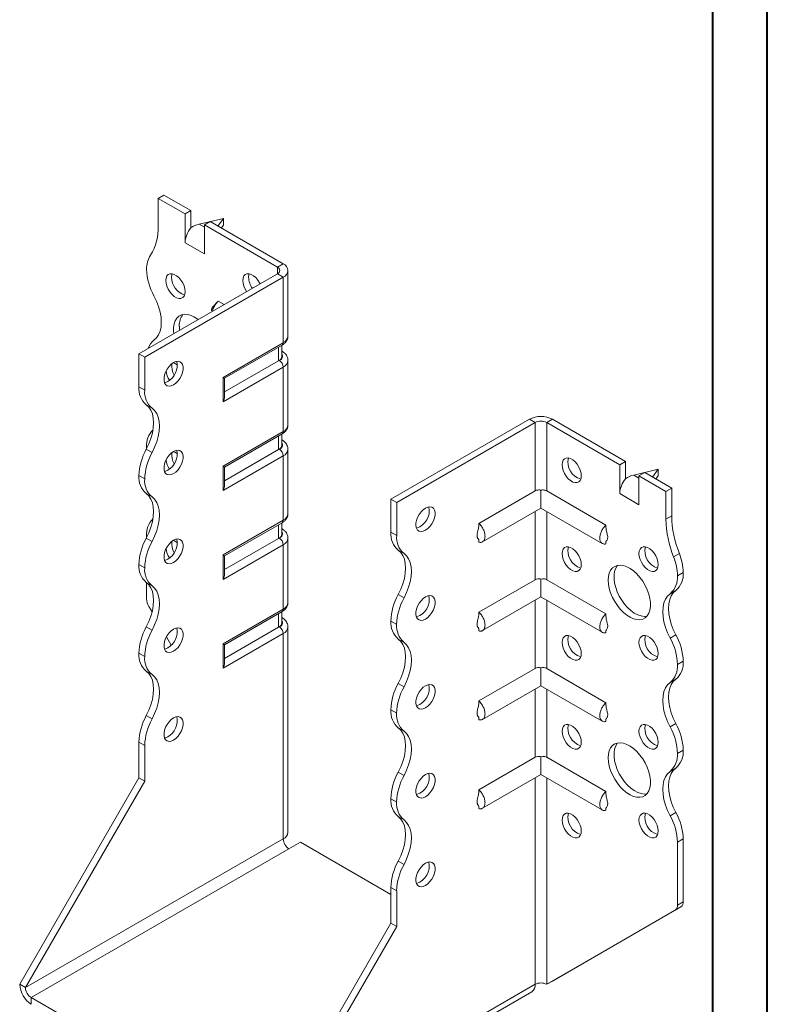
# Model space of a CAD drawing. Header units: millimetres. Extents: x 0 to 210, y 0 to 297.
# Tile 3 of 4: x 141 to 210, y 58 to 149. Entities that reach past the tile are written whole.
import ezdxf

# ---------------------------------------------------------------- set-up
doc = ezdxf.new("R2010")
doc.units = ezdxf.units.MM

msp = doc.modelspace()

# ---------------------------------------------------------------- linework, layer by layer
at = {"color": 7, "linetype": 'Continuous', "lineweight": 40}
for p, q in [((210.079, 0.215), (210.079, 297.215)), ((205.079, 5.215), (205.079, 292.215))]:
    msp.add_line(p, q, dxfattribs=at)
at = {"color": 7, "linetype": 'Continuous', "lineweight": 15}
for p, q in [((154.092, 132.289), (154.623, 132.595)), ((154.092, 132.289), (154.092, 129.725)), ((156.567, 130.86), (154.092, 132.289)), ((157.097, 131.166), (154.623, 132.595)), ((157.097, 131.166), (156.567, 130.86)), ((156.567, 128.206), (156.567, 130.86)), ((157.097, 129.573), (157.097, 131.166)), ((160.103, 130.452), (157.849, 129.916)), ((159.587, 129.729), (160.103, 130.452)), ((160.103, 130.452), (160.103, 129.839)), ((157.849, 129.916), (158.335, 129.635)), ((158.335, 129.84), (158.865, 130.146)), ((158.335, 127.186), (158.335, 129.84)), ((165.052, 125.962), (158.335, 129.84)), ((165.583, 126.268), (158.865, 130.146)), ((160.103, 129.839), (159.897, 129.55)), ((156.567, 128.206), (158.335, 127.186)), ((165.052, 125.962), (165.583, 126.268)), ((165.052, 125.962), (165.052, 125.349)), ((152.324, 118.002), (165.052, 125.349)), ((152.855, 117.695), (165.583, 125.043)), ((165.052, 125.349), (165.583, 125.043)), ((165.583, 119.021), (165.583, 125.043)), ((166.022, 119.633), (166.022, 125.655)), ((160.143, 122.515), (159.608, 122.824)), ((160.057, 115.831), (165.583, 119.021)), ((160.203, 115.746), (165.479, 118.792)), ((165.163, 117.35), (165.163, 118.61)), ((165.456, 117.758), (165.456, 118.779)), ((152.855, 117.695), (152.324, 118.002)), ((152.324, 114.96), (152.324, 118.002)), ((152.855, 114.654), (152.855, 117.695)), ((165.479, 118.229), (165.456, 118.243)), ((165.479, 118.229), (165.456, 118.24)), ((165.583, 116.776), (160.057, 113.586)), ((165.163, 117.35), (160.203, 114.487)), ((165.229, 117.388), (165.163, 117.35)), ((165.583, 110.856), (165.583, 116.776)), ((166.022, 111.468), (166.022, 117.388)), ((160.057, 113.586), (160.057, 115.831)), ((160.203, 114.078), (160.203, 115.746)), ((152.324, 114.96), (152.855, 114.654)), ((153.53, 113.002), (153, 113.309)), ((175.482, 104.633), (188.21, 111.981)), ((176.013, 104.327), (188.74, 111.674)), ((188.74, 111.674), (188.21, 111.981)), ((188.74, 111.674), (188.74, 105.394)), ((189.801, 111.674), (190.331, 111.981)), ((189.801, 105.394), (189.801, 111.674)), ((189.801, 111.674), (196.519, 107.797)), ((190.331, 111.981), (197.049, 108.103)), ((160.057, 107.666), (165.583, 110.856)), ((160.203, 107.581), (165.479, 110.627)), ((165.163, 109.185), (165.163, 110.444)), ((165.456, 109.593), (165.456, 110.613)), ((165.479, 110.064), (165.456, 110.077)), ((165.479, 110.064), (165.456, 110.075)), ((153, 109.226), (153.53, 108.92)), ((153.032, 109.426), (153.034, 109.291)), ((165.163, 109.185), (160.203, 106.321)), ((165.229, 109.223), (165.163, 109.185)), ((166.022, 103.303), (166.022, 109.223)), ((165.583, 108.61), (160.057, 105.42)), ((165.583, 102.69), (165.583, 108.61)), ((197.049, 108.103), (196.519, 107.797)), ((196.519, 105.143), (196.519, 107.797)), ((197.049, 106.51), (197.049, 108.103)), ((160.057, 105.42), (160.057, 107.666)), ((160.203, 105.913), (160.203, 107.581)), ((200.054, 107.388), (197.8, 106.852)), ((197.8, 106.852), (198.286, 106.572)), ((198.286, 106.776), (198.817, 107.082)), ((198.817, 107.082), (201.292, 105.653)), ((199.539, 106.665), (200.054, 107.388)), ((200.054, 107.388), (200.054, 106.776)), ((152.855, 106.488), (152.324, 106.794)), ((152.324, 106.794), (152.855, 106.488)), ((152.324, 106.794), (152.324, 106.794)), ((152.855, 106.488), (152.855, 106.488)), ((198.286, 104.122), (198.286, 106.776)), ((198.286, 106.776), (200.761, 105.347)), ((200.054, 106.776), (199.848, 106.487)), ((153.53, 104.837), (153, 105.143)), ((188.74, 105.394), (183.568, 102.408)), ((189.271, 105.448), (189.271, 103.811)), ((189.801, 105.394), (195.246, 102.251)), ((196.519, 105.143), (198.286, 104.122)), ((200.761, 105.347), (201.292, 105.653)), ((200.761, 105.347), (200.761, 102.783)), ((201.292, 105.653), (201.292, 103.09)), ((175.482, 104.633), (176.013, 104.327)), ((175.482, 101.591), (175.482, 104.633)), ((176.013, 101.285), (176.013, 104.327)), ((183.906, 100.713), (189.271, 103.811)), ((188.74, 103.505), (188.74, 97.228)), ((189.271, 103.811), (194.908, 100.556)), ((189.801, 97.228), (189.801, 103.505)), ((160.057, 99.5), (165.583, 102.69)), ((160.203, 99.416), (165.479, 102.461)), ((165.456, 101.427), (165.456, 102.448)), ((200.761, 102.783), (201.292, 103.09)), ((165.163, 101.019), (165.163, 102.279)), ((165.479, 101.898), (165.456, 101.912)), ((165.479, 101.898), (165.456, 101.909)), ((175.482, 101.591), (176.013, 101.285)), ((153, 101.06), (153.53, 100.754)), ((153.032, 101.26), (153.032, 101.121)), ((165.163, 101.019), (160.203, 98.156)), ((165.229, 101.057), (165.163, 101.019)), ((166.022, 95.137), (166.022, 101.057)), ((183.568, 100.9), (183.568, 100.68)), ((195.246, 100.738), (195.246, 100.523)), ((165.583, 100.445), (160.057, 97.255)), ((165.583, 94.525), (165.583, 100.445)), ((176.688, 99.634), (176.158, 99.94)), ((201.468, 99.32), (201.999, 99.626)), ((160.057, 97.255), (160.057, 99.5)), ((160.203, 97.748), (160.203, 99.416)), ((152.855, 98.323), (152.324, 98.629)), ((152.324, 98.629), (152.855, 98.322)), ((152.324, 98.629), (152.324, 98.629)), ((152.855, 98.322), (152.855, 98.323)), ((201.822, 97.59), (202.352, 97.897)), ((153.53, 96.672), (153, 96.978)), ((153.032, 96.954), (153.032, 95.474)), ((188.74, 97.228), (183.568, 94.243)), ((189.271, 97.283), (189.271, 95.645)), ((189.801, 97.228), (195.246, 94.085)), ((201.677, 96.245), (201.147, 95.939)), ((176.158, 95.857), (176.688, 95.551)), ((183.906, 92.548), (189.271, 95.645)), ((188.74, 95.339), (188.74, 89.063)), ((189.271, 95.645), (194.908, 92.391)), ((189.801, 89.063), (189.801, 95.339)), ((153.535, 94.264), (153.239, 94.777)), ((160.057, 91.335), (165.583, 94.525)), ((160.203, 91.25), (165.479, 94.296)), ((165.456, 93.262), (165.456, 94.283)), ((165.163, 92.854), (165.163, 94.114)), ((165.479, 93.733), (165.456, 93.746)), ((165.479, 93.733), (165.456, 93.744)), ((176.013, 93.12), (175.482, 93.426)), ((175.482, 93.425), (175.482, 93.426)), ((175.482, 93.425), (176.013, 93.119)), ((153, 92.895), (153.53, 92.589)), ((165.163, 92.854), (160.203, 89.99)), ((165.229, 92.892), (165.163, 92.854)), ((166.022, 74.009), (166.022, 92.892)), ((176.013, 93.119), (176.013, 93.12)), ((183.568, 92.734), (183.568, 92.514)), ((195.246, 92.572), (195.246, 92.357)), ((155.298, 91.21), (154.854, 91.98)), ((165.583, 92.279), (160.057, 89.089)), ((165.583, 73.397), (165.583, 92.279)), ((176.688, 91.468), (176.157, 91.775)), ((201.147, 91.856), (201.677, 92.162)), ((160.057, 89.089), (160.057, 91.335)), ((160.203, 89.582), (160.203, 91.25)), ((152.855, 90.157), (152.324, 90.464)), ((152.324, 90.463), (152.324, 90.464)), ((152.324, 90.463), (152.855, 90.157)), ((152.855, 90.157), (152.855, 90.157)), ((202.352, 89.732), (201.822, 89.425)), ((201.822, 89.425), (202.352, 89.731)), ((202.352, 89.732), (202.352, 89.731)), ((153.53, 88.506), (153, 88.813)), ((188.74, 89.063), (183.568, 86.077)), ((189.271, 89.117), (189.271, 87.48)), ((189.801, 89.063), (195.246, 85.92)), ((201.822, 89.425), (201.822, 89.425)), ((201.677, 88.08), (201.147, 87.773)), ((176.158, 87.692), (176.688, 87.385)), ((183.906, 84.383), (189.271, 87.48)), ((188.74, 87.174), (188.74, 80.898)), ((189.271, 87.48), (194.908, 84.226)), ((189.801, 80.898), (189.801, 87.174)), ((176.013, 84.954), (175.482, 85.26)), ((175.482, 85.26), (176.013, 84.954)), ((175.482, 85.26), (175.482, 85.26)), ((153, 84.729), (153.53, 84.423)), ((176.013, 84.954), (176.013, 84.954)), ((183.568, 84.569), (183.568, 84.349)), ((195.246, 84.407), (195.246, 84.192)), ((176.688, 83.303), (176.157, 83.609)), ((201.147, 83.691), (201.677, 83.997)), ((152.855, 81.993), (152.324, 82.299)), ((152.324, 79.012), (152.324, 82.299)), ((152.855, 78.706), (152.855, 81.993)), ((202.352, 81.565), (201.822, 81.259)), ((201.822, 81.259), (202.352, 81.565)), ((202.352, 81.565), (202.352, 81.565)), ((188.74, 80.898), (183.568, 77.912)), ((189.271, 80.952), (189.271, 79.314)), ((189.801, 80.898), (195.246, 77.755)), ((201.822, 81.259), (201.822, 81.259)), ((201.677, 79.914), (201.147, 79.608)), ((141.364, 60.028), (152.324, 79.012)), ((152.855, 78.706), (152.324, 79.012)), ((176.158, 79.526), (176.688, 79.22)), ((183.906, 76.217), (189.271, 79.314)), ((188.74, 79.008), (188.74, 60.028)), ((189.271, 79.314), (194.908, 76.06)), ((189.801, 60.028), (189.801, 79.008)), ((141.895, 59.722), (152.855, 78.706)), ((176.013, 76.789), (175.482, 77.095)), ((175.482, 77.094), (175.482, 77.095)), ((175.482, 77.094), (176.013, 76.788)), ((176.013, 76.788), (176.013, 76.789)), ((183.568, 76.403), (183.568, 76.183)), ((195.246, 76.241), (195.246, 76.026)), ((176.688, 75.138), (176.157, 75.444)), ((201.147, 75.525), (201.677, 75.831)), ((165.583, 73.397), (141.895, 59.722)), ((202.352, 73.401), (201.822, 73.095)), ((202.352, 73.401), (202.352, 67.614)), ((142.425, 58.804), (166.113, 72.478)), ((166.113, 72.478), (167.174, 73.091)), ((175.482, 68.294), (167.174, 73.091)), ((201.822, 73.095), (201.822, 67.308)), ((176.157, 71.36), (176.688, 71.054)), ((176.013, 68.624), (175.482, 68.93)), ((175.482, 65.643), (175.482, 68.93)), ((176.013, 65.337), (176.013, 68.624)), ((190.331, 60.334), (202.145, 67.157)), ((202.145, 67.157), (201.615, 66.85)), ((201.822, 67.308), (202.352, 67.614)), ((189.801, 60.028), (201.615, 66.85)), ((164.522, 46.66), (175.482, 65.643)), ((165.052, 46.353), (176.013, 65.337)), ((175.482, 65.643), (176.013, 65.337)), ((141.895, 59.722), (141.364, 60.028)), ((165.052, 46.353), (188.74, 60.028)), ((188.74, 60.028), (188.74, 60.028)), ((189.801, 60.028), (190.331, 60.334)), ((164.742, 45.667), (188.43, 59.341)), ((142.425, 58.804), (163.992, 46.353)), ((142.425, 58.804), (142.425, 58.191))]:
    msp.add_line(p, q, dxfattribs=at)
at = {"color": 7, "linetype": 'Continuous', "lineweight": 15, "flags": 128}
for points in [[(156.567, 123.715), (156.541, 123.974), (156.466, 124.248), (156.345, 124.52), (156.185, 124.776), (155.997, 124.999), (155.79, 125.177), (155.577, 125.3), (155.37, 125.361), (155.181, 125.355), (155.022, 125.284), (154.901, 125.152), (154.825, 124.965), (154.799, 124.736), (154.825, 124.477), (154.901, 124.203), (155.022, 123.931), (155.181, 123.675), (155.37, 123.452), (155.577, 123.274), (155.79, 123.151), (155.997, 123.09), (156.185, 123.096), (156.345, 123.167), (156.466, 123.299), (156.541, 123.486), (156.567, 123.715)], [(155.382, 125.359), (155.355, 125.271), (155.33, 125.042)], [(163.461, 124.431), (163.416, 124.521), (163.256, 124.776), (163.068, 125), (162.861, 125.178), (162.648, 125.301), (162.441, 125.362), (162.252, 125.356), (162.093, 125.285), (161.972, 125.152), (161.896, 124.966), (161.87, 124.736), (161.896, 124.477), (161.972, 124.204), (162.093, 123.931), (162.224, 123.716)], [(162.454, 125.36), (162.426, 125.272), (162.401, 125.043)], [(153.707, 119.242), (153.943, 119.46), (154.132, 119.74), (154.27, 120.078), (154.354, 120.465), (154.382, 120.894), (154.354, 121.356), (154.27, 121.84), (154.132, 122.337), (153.943, 122.835), (153.707, 123.325)], [(157.776, 121.149), (157.685, 121.216), (157.373, 121.411), (157.062, 121.547), (156.761, 121.62), (156.479, 121.628), (156.221, 121.572), (155.996, 121.452), (155.808, 121.271), (155.662, 121.035), (155.563, 120.75), (155.513, 120.422), (155.513, 120.061), (155.534, 119.854)], [(156.037, 120.551), (156.062, 120.176), (156.064, 120.16)], [(155.506, 117.185), (155.295, 117.033), (155.096, 116.831), (154.92, 116.59), (154.779, 116.324), (154.68, 116.049), (154.629, 115.781), (154.629, 115.535), (154.68, 115.325), (154.779, 115.164), (154.92, 115.062), (155.096, 115.023), (155.295, 115.051), (155.506, 115.144), (155.718, 115.295), (155.917, 115.498), (156.093, 115.739), (156.234, 116.004), (156.333, 116.279), (156.384, 116.548), (156.384, 116.794), (156.333, 117.003), (156.234, 117.164), (156.093, 117.267), (155.917, 117.305), (155.718, 117.277), (155.506, 117.185)], [(154.976, 115.45), (154.765, 115.357), (154.675, 115.337)], [(153, 113.309), (153.236, 113.091), (153.425, 112.811), (153.563, 112.473), (153.647, 112.086), (153.675, 111.657), (153.647, 111.195), (153.563, 110.711), (153.425, 110.214), (153.236, 109.716), (153, 109.226)], [(153.53, 108.92), (153.766, 109.409), (153.955, 109.908), (154.093, 110.405), (154.177, 110.889), (154.205, 111.351), (154.177, 111.78), (154.093, 112.167), (153.955, 112.505), (153.766, 112.785), (153.53, 113.002)], [(155.506, 109.019), (155.295, 108.868), (155.096, 108.665), (154.92, 108.424), (154.779, 108.159), (154.68, 107.884), (154.629, 107.615), (154.629, 107.369), (154.68, 107.16), (154.779, 106.999), (154.92, 106.896), (155.096, 106.858), (155.295, 106.886), (155.506, 106.978), (155.718, 107.13), (155.917, 107.332), (156.093, 107.573), (156.234, 107.839), (156.333, 108.114), (156.384, 108.382), (156.384, 108.628), (156.333, 108.838), (156.234, 108.999), (156.093, 109.101), (155.917, 109.14), (155.718, 109.112), (155.506, 109.019)], [(191.215, 107.796), (191.241, 108.025), (191.317, 108.212), (191.438, 108.345), (191.597, 108.416), (191.786, 108.421), (191.993, 108.361), (192.206, 108.238), (192.413, 108.059), (192.601, 107.836), (192.761, 107.581), (192.882, 107.308), (192.957, 107.035), (192.983, 106.776), (192.957, 106.546), (192.882, 106.36), (192.761, 106.227), (192.601, 106.156), (192.413, 106.15), (192.206, 106.211), (191.993, 106.334), (191.786, 106.512), (191.597, 106.736), (191.438, 106.991), (191.317, 107.263), (191.241, 107.537), (191.215, 107.796)], [(154.976, 107.284), (154.765, 107.192), (154.675, 107.172)], [(153, 105.143), (153.236, 104.926), (153.425, 104.646), (153.563, 104.308), (153.647, 103.921), (153.675, 103.492), (153.647, 103.03), (153.563, 102.546), (153.425, 102.049), (153.236, 101.55), (153, 101.06)], [(153.53, 100.754), (153.766, 101.244), (153.955, 101.743), (154.093, 102.24), (154.177, 102.724), (154.205, 103.186), (154.177, 103.615), (154.093, 104.002), (153.955, 104.34), (153.766, 104.62), (153.53, 104.837)], [(178.664, 103.816), (178.453, 103.664), (178.253, 103.462), (178.078, 103.221), (177.937, 102.955), (177.838, 102.68), (177.787, 102.412), (177.787, 102.166), (177.838, 101.956), (177.937, 101.796), (178.078, 101.693), (178.253, 101.655), (178.453, 101.682), (178.664, 101.775), (178.876, 101.927), (179.075, 102.129), (179.25, 102.37), (179.392, 102.636), (179.491, 102.911), (179.542, 103.179), (179.542, 103.425), (179.491, 103.635), (179.392, 103.795), (179.25, 103.898), (179.075, 103.936), (178.876, 103.909), (178.664, 103.816)], [(155.506, 100.854), (155.295, 100.702), (155.096, 100.5), (154.92, 100.259), (154.779, 99.993), (154.68, 99.718), (154.629, 99.45), (154.629, 99.204), (154.68, 98.994), (154.779, 98.834), (154.92, 98.731), (155.096, 98.693), (155.295, 98.72), (155.506, 98.813), (155.718, 98.964), (155.917, 99.167), (156.093, 99.408), (156.234, 99.674), (156.333, 99.949), (156.384, 100.217), (156.384, 100.463), (156.333, 100.672), (156.234, 100.833), (156.093, 100.936), (155.917, 100.974), (155.718, 100.947), (155.506, 100.854)], [(176.158, 95.857), (176.394, 96.347), (176.583, 96.846), (176.721, 97.342), (176.805, 97.827), (176.833, 98.288), (176.805, 98.717), (176.721, 99.105), (176.583, 99.442), (176.394, 99.723), (176.158, 99.94)], [(176.688, 95.551), (176.924, 96.041), (177.113, 96.539), (177.251, 97.036), (177.335, 97.521), (177.363, 97.982), (177.335, 98.411), (177.251, 98.799), (177.113, 99.136), (176.924, 99.416), (176.688, 99.634)], [(191.215, 99.631), (191.241, 99.86), (191.317, 100.047), (191.438, 100.179), (191.597, 100.25), (191.786, 100.256), (191.993, 100.195), (192.206, 100.072), (192.413, 99.894), (192.601, 99.671), (192.761, 99.415), (192.882, 99.143), (192.957, 98.869), (192.983, 98.61), (192.957, 98.381), (192.882, 98.194), (192.761, 98.062), (192.601, 97.991), (192.413, 97.985), (192.206, 98.046), (191.993, 98.169), (191.786, 98.347), (191.597, 98.57), (191.438, 98.825), (191.317, 99.098), (191.241, 99.372), (191.215, 99.631)], [(198.286, 99.631), (198.312, 99.861), (198.388, 100.047), (198.509, 100.18), (198.668, 100.251), (198.857, 100.256), (199.064, 100.196), (199.277, 100.073), (199.484, 99.894), (199.672, 99.671), (199.832, 99.416), (199.953, 99.144), (200.029, 98.87), (200.054, 98.611), (200.029, 98.381), (199.953, 98.195), (199.832, 98.062), (199.672, 97.991), (199.484, 97.986), (199.277, 98.046), (199.064, 98.169), (198.857, 98.348), (198.668, 98.571), (198.509, 98.826), (198.388, 99.099), (198.312, 99.372), (198.286, 99.631)], [(154.976, 99.119), (154.765, 99.026), (154.675, 99.006)], [(195.458, 97.181), (195.483, 97.527), (195.558, 97.835), (195.681, 98.096), (195.848, 98.305), (196.056, 98.456), (196.298, 98.545), (196.569, 98.569), (196.862, 98.528), (197.168, 98.423), (197.481, 98.257), (197.792, 98.034), (198.092, 97.76), (198.375, 97.442), (198.632, 97.088), (198.858, 96.708), (199.046, 96.31), (199.191, 95.906), (199.291, 95.506), (199.341, 95.121), (199.341, 94.759), (199.291, 94.432), (199.191, 94.146), (199.046, 93.91), (198.858, 93.73), (198.632, 93.61), (198.375, 93.553), (198.092, 93.561), (197.792, 93.634), (197.481, 93.77), (197.168, 93.965), (196.862, 94.214), (196.569, 94.511), (196.298, 94.849), (196.056, 95.217), (195.848, 95.607), (195.681, 96.009), (195.558, 96.413), (195.483, 96.807), (195.458, 97.181)], [(196.319, 98.549), (196.289, 98.514), (196.144, 98.278), (196.045, 97.992), (195.995, 97.665), (195.995, 97.303), (196.045, 96.918), (196.144, 96.518), (196.289, 96.114), (196.477, 95.716), (196.703, 95.336), (196.961, 94.982), (197.243, 94.663), (197.544, 94.389), (197.855, 94.167), (198.167, 94.001), (198.474, 93.896), (198.766, 93.855), (199.017, 93.875)], [(153, 96.978), (153.236, 96.761), (153.425, 96.48), (153.563, 96.143), (153.647, 95.755), (153.675, 95.326), (153.647, 94.865), (153.563, 94.38), (153.425, 93.884), (153.236, 93.385), (153, 92.895)], [(153.53, 92.589), (153.766, 93.079), (153.955, 93.577), (154.093, 94.074), (154.177, 94.559), (154.205, 95.02), (154.177, 95.449), (154.093, 95.837), (153.955, 96.174), (153.766, 96.454), (153.53, 96.672)], [(201.677, 96.245), (201.441, 96.028), (201.252, 95.747), (201.114, 95.41), (201.03, 95.022), (201.002, 94.593), (201.03, 94.132), (201.114, 93.647), (201.252, 93.15), (201.441, 92.652), (201.677, 92.162)], [(178.664, 95.651), (178.453, 95.499), (178.253, 95.297), (178.078, 95.056), (177.937, 94.79), (177.838, 94.515), (177.787, 94.247), (177.787, 94.001), (177.838, 93.791), (177.937, 93.63), (178.078, 93.528), (178.253, 93.489), (178.453, 93.517), (178.664, 93.609), (178.876, 93.761), (179.075, 93.963), (179.25, 94.204), (179.392, 94.47), (179.491, 94.745), (179.542, 95.014), (179.542, 95.26), (179.491, 95.469), (179.392, 95.63), (179.25, 95.732), (179.075, 95.771), (178.876, 95.743), (178.664, 95.651)], [(201.147, 91.856), (200.911, 92.345), (200.722, 92.844), (200.584, 93.341), (200.5, 93.825), (200.471, 94.287), (200.5, 94.716), (200.584, 95.104), (200.722, 95.441), (200.911, 95.721), (201.147, 95.939)], [(155.506, 92.689), (155.295, 92.537), (155.096, 92.335), (154.92, 92.094), (154.779, 91.828), (154.68, 91.553), (154.629, 91.284), (154.629, 91.038), (154.68, 90.829), (154.779, 90.668), (154.92, 90.566), (155.096, 90.527), (155.295, 90.555), (155.506, 90.647), (155.718, 90.799), (155.917, 91.001), (156.093, 91.242), (156.234, 91.508), (156.333, 91.783), (156.384, 92.051), (156.384, 92.298), (156.333, 92.507), (156.234, 92.668), (156.093, 92.77), (155.917, 92.809), (155.718, 92.781), (155.506, 92.689)], [(176.158, 87.692), (176.394, 88.182), (176.583, 88.68), (176.721, 89.177), (176.805, 89.661), (176.833, 90.123), (176.805, 90.552), (176.721, 90.94), (176.583, 91.277), (176.393, 91.557), (176.157, 91.775)], [(176.688, 87.385), (176.924, 87.875), (177.113, 88.374), (177.251, 88.871), (177.335, 89.355), (177.363, 89.817), (177.335, 90.246), (177.251, 90.633), (177.113, 90.971), (176.924, 91.251), (176.688, 91.468)], [(191.215, 91.465), (191.241, 91.695), (191.317, 91.881), (191.438, 92.014), (191.597, 92.085), (191.786, 92.09), (191.993, 92.03), (192.206, 91.907), (192.413, 91.728), (192.601, 91.505), (192.761, 91.25), (192.882, 90.977), (192.957, 90.704), (192.983, 90.445), (192.957, 90.215), (192.882, 90.029), (192.761, 89.896), (192.601, 89.825), (192.413, 89.82), (192.206, 89.88), (191.993, 90.003), (191.786, 90.182), (191.597, 90.405), (191.438, 90.66), (191.317, 90.932), (191.241, 91.206), (191.215, 91.465)], [(198.286, 91.466), (198.312, 91.695), (198.388, 91.882), (198.509, 92.014), (198.668, 92.085), (198.857, 92.091), (199.064, 92.03), (199.277, 91.907), (199.484, 91.729), (199.672, 91.506), (199.832, 91.251), (199.953, 90.978), (200.029, 90.704), (200.054, 90.445), (200.029, 90.216), (199.953, 90.029), (199.832, 89.897), (199.672, 89.826), (199.484, 89.82), (199.277, 89.881), (199.064, 90.004), (198.857, 90.182), (198.668, 90.405), (198.509, 90.661), (198.388, 90.933), (198.312, 91.207), (198.286, 91.466)], [(154.976, 90.953), (154.765, 90.861), (154.675, 90.841)], [(160.057, 91.335), (160.113, 91.302), (160.156, 91.277), (160.186, 91.26), (160.201, 91.251), (160.203, 91.25)], [(153, 88.813), (153.236, 88.595), (153.425, 88.315), (153.563, 87.977), (153.647, 87.59), (153.675, 87.161), (153.647, 86.699), (153.563, 86.215), (153.425, 85.718), (153.236, 85.219), (153, 84.729)], [(153.53, 84.423), (153.766, 84.913), (153.955, 85.412), (154.093, 85.908), (154.177, 86.393), (154.205, 86.855), (154.177, 87.284), (154.093, 87.671), (153.955, 88.009), (153.766, 88.289), (153.53, 88.506)], [(201.677, 88.08), (201.441, 87.862), (201.252, 87.582), (201.114, 87.244), (201.03, 86.857), (201.002, 86.428), (201.03, 85.966), (201.114, 85.482), (201.252, 84.985), (201.441, 84.487), (201.677, 83.997)], [(178.664, 87.485), (178.453, 87.334), (178.253, 87.131), (178.078, 86.89), (177.937, 86.625), (177.838, 86.35), (177.787, 86.081), (177.787, 85.835), (177.838, 85.626), (177.937, 85.465), (178.078, 85.362), (178.253, 85.324), (178.453, 85.352), (178.664, 85.444), (178.876, 85.596), (179.075, 85.798), (179.25, 86.039), (179.392, 86.305), (179.491, 86.58), (179.542, 86.848), (179.542, 87.094), (179.491, 87.304), (179.392, 87.464), (179.25, 87.567), (179.075, 87.606), (178.876, 87.578), (178.664, 87.485)], [(201.147, 83.691), (200.911, 84.18), (200.722, 84.679), (200.584, 85.176), (200.5, 85.66), (200.471, 86.122), (200.5, 86.551), (200.584, 86.938), (200.722, 87.276), (200.911, 87.556), (201.147, 87.773)], [(155.506, 84.523), (155.295, 84.371), (155.096, 84.169), (154.92, 83.928), (154.779, 83.662), (154.68, 83.387), (154.629, 83.119), (154.629, 82.873), (154.68, 82.664), (154.779, 82.503), (154.92, 82.4), (155.096, 82.362), (155.295, 82.389), (155.506, 82.482), (155.718, 82.634), (155.917, 82.836), (156.093, 83.077), (156.234, 83.343), (156.333, 83.618), (156.384, 83.886), (156.384, 84.132), (156.333, 84.342), (156.234, 84.502), (156.093, 84.605), (155.917, 84.643), (155.718, 84.616), (155.506, 84.523)], [(176.158, 79.526), (176.394, 80.016), (176.583, 80.515), (176.721, 81.012), (176.805, 81.496), (176.833, 81.958), (176.805, 82.387), (176.721, 82.774), (176.583, 83.112), (176.393, 83.392), (176.157, 83.609)], [(176.688, 79.22), (176.924, 79.71), (177.113, 80.209), (177.251, 80.706), (177.335, 81.19), (177.363, 81.652), (177.335, 82.081), (177.251, 82.468), (177.113, 82.805), (176.924, 83.086), (176.688, 83.303)], [(191.215, 83.3), (191.241, 83.529), (191.317, 83.716), (191.438, 83.848), (191.597, 83.919), (191.786, 83.925), (191.993, 83.864), (192.206, 83.741), (192.413, 83.563), (192.601, 83.34), (192.761, 83.084), (192.882, 82.812), (192.957, 82.538), (192.983, 82.279), (192.957, 82.05), (192.882, 81.863), (192.761, 81.731), (192.601, 81.66), (192.413, 81.654), (192.206, 81.715), (191.993, 81.838), (191.786, 82.016), (191.597, 82.239), (191.438, 82.495), (191.317, 82.767), (191.241, 83.041), (191.215, 83.3)], [(198.286, 83.3), (198.312, 83.53), (198.388, 83.716), (198.509, 83.849), (198.668, 83.92), (198.857, 83.926), (199.064, 83.865), (199.277, 83.742), (199.484, 83.564), (199.672, 83.34), (199.832, 83.085), (199.953, 82.813), (200.029, 82.539), (200.054, 82.28), (200.029, 82.051), (199.953, 81.864), (199.832, 81.731), (199.672, 81.66), (199.484, 81.655), (199.277, 81.715), (199.064, 81.838), (198.857, 82.017), (198.668, 82.24), (198.509, 82.495), (198.388, 82.768), (198.312, 83.041), (198.286, 83.3)], [(154.976, 82.788), (154.765, 82.696), (154.675, 82.675)], [(195.458, 80.851), (195.483, 81.196), (195.558, 81.504), (195.681, 81.766), (195.848, 81.974), (196.056, 82.125), (196.298, 82.214), (196.569, 82.238), (196.862, 82.197), (197.168, 82.092), (197.481, 81.926), (197.792, 81.704), (198.092, 81.43), (198.375, 81.111), (198.632, 80.757), (198.858, 80.377), (199.046, 79.979), (199.191, 79.575), (199.291, 79.175), (199.341, 78.79), (199.341, 78.428), (199.291, 78.101), (199.191, 77.815), (199.046, 77.579), (198.858, 77.399), (198.632, 77.279), (198.375, 77.222), (198.092, 77.23), (197.792, 77.303), (197.481, 77.439), (197.168, 77.634), (196.862, 77.884), (196.569, 78.181), (196.298, 78.518), (196.056, 78.886), (195.848, 79.276), (195.681, 79.678), (195.558, 80.082), (195.483, 80.476), (195.458, 80.851)], [(196.319, 82.218), (196.289, 82.183), (196.144, 81.947), (196.045, 81.661), (195.995, 81.334), (195.995, 80.972), (196.045, 80.587), (196.144, 80.187), (196.289, 79.783), (196.477, 79.385), (196.703, 79.005), (196.961, 78.651), (197.243, 78.333), (197.544, 78.059), (197.855, 77.836), (198.167, 77.67), (198.474, 77.565), (198.766, 77.524), (199.017, 77.544)], [(201.677, 79.914), (201.441, 79.697), (201.252, 79.417), (201.114, 79.079), (201.03, 78.692), (201.002, 78.263), (201.03, 77.801), (201.114, 77.316), (201.252, 76.82), (201.441, 76.321), (201.677, 75.831)], [(178.664, 79.32), (178.453, 79.168), (178.253, 78.966), (178.078, 78.725), (177.937, 78.459), (177.838, 78.184), (177.787, 77.916), (177.787, 77.67), (177.838, 77.46), (177.937, 77.3), (178.078, 77.197), (178.253, 77.158), (178.453, 77.186), (178.664, 77.279), (178.876, 77.43), (179.075, 77.633), (179.25, 77.874), (179.392, 78.139), (179.491, 78.414), (179.542, 78.683), (179.542, 78.929), (179.491, 79.138), (179.392, 79.299), (179.25, 79.402), (179.075, 79.44), (178.876, 79.412), (178.664, 79.32)], [(201.147, 75.525), (200.911, 76.015), (200.722, 76.513), (200.584, 77.01), (200.5, 77.495), (200.471, 77.956), (200.5, 78.386), (200.584, 78.773), (200.722, 79.11), (200.911, 79.391), (201.147, 79.608)], [(176.157, 71.36), (176.393, 71.85), (176.583, 72.349), (176.721, 72.846), (176.805, 73.33), (176.833, 73.792), (176.805, 74.221), (176.721, 74.609), (176.583, 74.946), (176.393, 75.227), (176.157, 75.444)], [(176.688, 71.054), (176.924, 71.544), (177.113, 72.043), (177.251, 72.54), (177.335, 73.024), (177.363, 73.486), (177.335, 73.915), (177.251, 74.302), (177.113, 74.64), (176.924, 74.92), (176.688, 75.138)], [(191.215, 75.134), (191.241, 75.364), (191.317, 75.55), (191.438, 75.683), (191.597, 75.754), (191.786, 75.759), (191.993, 75.699), (192.206, 75.576), (192.413, 75.398), (192.601, 75.174), (192.761, 74.919), (192.882, 74.647), (192.957, 74.373), (192.983, 74.114), (192.957, 73.884), (192.882, 73.698), (192.761, 73.565), (192.601, 73.494), (192.413, 73.489), (192.206, 73.549), (191.993, 73.672), (191.786, 73.851), (191.597, 74.074), (191.438, 74.329), (191.317, 74.602), (191.241, 74.875), (191.215, 75.134)], [(198.286, 75.135), (198.312, 75.364), (198.388, 75.551), (198.509, 75.684), (198.668, 75.755), (198.857, 75.76), (199.064, 75.7), (199.277, 75.577), (199.484, 75.398), (199.672, 75.175), (199.832, 74.92), (199.953, 74.647), (200.029, 74.374), (200.054, 74.115), (200.029, 73.885), (199.953, 73.699), (199.832, 73.566), (199.672, 73.495), (199.484, 73.49), (199.277, 73.55), (199.064, 73.673), (198.857, 73.851), (198.668, 74.075), (198.509, 74.33), (198.388, 74.602), (198.312, 74.876), (198.286, 75.135)], [(178.664, 71.155), (178.453, 71.003), (178.253, 70.801), (178.078, 70.56), (177.937, 70.294), (177.838, 70.019), (177.787, 69.75), (177.787, 69.504), (177.838, 69.295), (177.937, 69.134), (178.078, 69.032), (178.253, 68.993), (178.453, 69.021), (178.664, 69.113), (178.876, 69.265), (179.075, 69.467), (179.25, 69.708), (179.392, 69.974), (179.491, 70.249), (179.542, 70.517), (179.542, 70.763), (179.491, 70.973), (179.392, 71.134), (179.25, 71.236), (179.075, 71.275), (178.876, 71.247), (178.664, 71.155)]]:
    msp.add_lwpolyline(points, dxfattribs=at)
at = {"color": 7, "linetype": 'Continuous', "lineweight": 15}
for centre, radius, start, end in [((149.488, 129.537), 4.608, 327.74846, 2.33871), ((158.867, 128.1), 2.302, 140.22793, 177.36071), ((155.332, 125.849), 2.303, 147.74162, 182.29833), ((164.936, 125.655), 0.327, 290.78342, 69.21658), ((165.35, 125.655), 0.655, 290.78342, 69.21658), ((158.341, 125.922), 5.312, 181.78232, 209.26309), ((157.09, 125.062), 1.76, 180.64357, 250.92003), ((164.28, 125.122), 1.881, 182.42332, 215.77349), ((157.61, 120.644), 1.576, 142.05773, 183.36815), ((165.271, 119.708), 0.754, 294.37466, 354.3052), ((154.646, 118.006), 1.553, 127.23476, 161.82827), ((165.338, 118.994), 0.246, 305.01333, 6.29885), ((164.956, 117.808), 0.503, 294.37466, 354.3052), ((165.08, 117.792), 0.431, 290.26685, 29.20572), ((154.079, 116.964), 1.76, 300.64393, 10.92493), ((156.989, 116.884), 1.652, 173.25759, 210.38554), ((155.116, 116.075), 1.155, 49.90894, 71.53493), ((164.815, 116.741), 0.768, 2.60548, 57.39452), ((165.286, 117.452), 0.739, 293.6886, 355.071), ((156.751, 116.687), 1.961, 188.60423, 214.93508), ((154.278, 114.795), 1.96, 175.16429, 229.31203), ((154.808, 114.489), 1.96, 175.16429, 229.31203), ((165.271, 111.543), 0.754, 294.37466, 354.3052), ((189.271, 109.934), 2.306, 62.60967, 117.39033), ((189.271, 110.651), 1.153, 62.60967, 117.39033), ((155.034, 109.582), 2.009, 134.71765, 184.47723), ((165.338, 110.829), 0.246, 305.01333, 6.29885), ((164.956, 109.643), 0.503, 294.37466, 354.3052), ((165.08, 109.627), 0.431, 290.26685, 29.20572), ((157.634, 106.629), 5.312, 150.73691, 178.21768), ((158.164, 106.323), 5.312, 150.73691, 178.21768), ((154.079, 108.799), 1.76, 300.64393, 10.92493), ((156.989, 108.718), 1.652, 173.25759, 210.38554), ((155.116, 107.909), 1.155, 49.90894, 71.53493), ((164.815, 108.575), 0.768, 2.60548, 57.39452), ((165.286, 109.287), 0.739, 293.6886, 355.071), ((156.751, 108.522), 1.961, 188.60423, 214.93508), ((193.414, 108.045), 1.658, 166.94965, 253.04497), ((154.276, 106.629), 1.959, 175.16254, 229.32327), ((154.807, 106.323), 1.959, 175.16254, 229.32327), ((198.819, 105.037), 2.302, 140.22793, 177.36071), ((165.271, 103.378), 0.754, 294.37466, 354.3052), ((177.35, 103.554), 1.658, 286.95489, 13.05048), ((155.034, 101.417), 2.009, 134.71765, 184.47723), ((165.338, 102.663), 0.246, 305.01333, 6.29885), ((210.518, 102.971), 9.758, 181.10398, 201.97437), ((211.048, 103.278), 9.758, 181.10398, 201.97437), ((164.956, 101.477), 0.503, 294.37466, 354.3052), ((165.08, 101.461), 0.431, 290.26685, 29.20572), ((177.435, 101.426), 1.96, 175.16429, 229.31203), ((157.634, 98.464), 5.312, 150.73691, 178.21768), ((158.164, 98.158), 5.312, 150.73691, 178.21768), ((154.079, 100.633), 1.76, 300.64393, 10.92493), ((156.989, 100.553), 1.652, 173.25759, 210.38554), ((155.116, 99.744), 1.155, 49.90894, 71.53493), ((164.815, 100.41), 0.768, 2.60548, 57.39452), ((165.286, 101.122), 0.739, 293.6886, 355.071), ((177.966, 101.12), 1.96, 175.16429, 229.31203), ((156.751, 100.357), 1.961, 188.60423, 214.93508), ((193.414, 99.879), 1.658, 166.94965, 253.04497), ((200.485, 99.88), 1.658, 166.94965, 253.04497), ((197.472, 97.8), 4.881, 1.13517, 21.97152), ((196.942, 97.494), 4.881, 1.13517, 21.97152), ((154.276, 98.463), 1.959, 175.16254, 229.32327), ((154.807, 98.157), 1.959, 175.16254, 229.32327), ((200.399, 97.731), 1.96, 310.68797, 4.83571), ((199.869, 97.425), 1.96, 310.68797, 4.83571), ((154.474, 95.524), 1.443, 181.9565, 211.14373), ((165.271, 95.212), 0.754, 294.37466, 354.3052), ((180.791, 93.261), 5.312, 150.73691, 178.21768), ((181.322, 92.954), 5.312, 150.73691, 178.21768), ((177.35, 95.389), 1.658, 286.95489, 13.05048), ((165.338, 94.498), 0.246, 305.01333, 6.29885), ((164.956, 93.312), 0.503, 294.37466, 354.3052), ((165.08, 93.296), 0.431, 290.26685, 29.20572), ((177.434, 93.26), 1.959, 175.16254, 229.32327), ((157.634, 90.298), 5.312, 150.73691, 178.21768), ((158.164, 89.992), 5.312, 150.73691, 178.21768), ((154.079, 92.468), 1.76, 300.64393, 10.92493), ((164.815, 92.245), 0.768, 2.60548, 57.39452), ((165.286, 92.956), 0.739, 293.6886, 355.071), ((177.964, 92.954), 1.959, 175.16254, 229.32327), ((193.414, 91.714), 1.658, 166.94965, 253.04497), ((200.485, 91.715), 1.658, 166.94965, 253.04497), ((196.516, 89.26), 5.308, 1.78273, 29.26742), ((197.046, 89.566), 5.308, 1.78273, 29.26742), ((154.276, 90.298), 1.959, 175.16254, 229.32327), ((154.807, 89.992), 1.959, 175.16254, 229.32327), ((200.399, 89.566), 1.96, 310.68797, 4.83571), ((199.869, 89.26), 1.96, 310.68797, 4.83571), ((180.791, 85.095), 5.312, 150.73691, 178.21768), ((181.322, 84.789), 5.312, 150.73691, 178.21768), ((177.35, 87.224), 1.658, 286.95489, 13.05048), ((177.434, 85.095), 1.959, 175.16254, 229.32327), ((157.63, 82.134), 5.308, 150.73258, 178.21727), ((158.161, 81.828), 5.308, 150.73258, 178.21727), ((154.079, 84.302), 1.76, 300.64393, 10.92493), ((177.964, 84.789), 1.959, 175.16254, 229.32327), ((193.414, 83.548), 1.658, 166.94965, 253.04497), ((200.485, 83.549), 1.658, 166.94965, 253.04497), ((196.513, 81.094), 5.312, 1.78232, 29.26309), ((197.043, 81.4), 5.312, 1.78232, 29.26309), ((200.401, 81.4), 1.959, 310.67673, 4.83746), ((199.87, 81.094), 1.959, 310.67673, 4.83746), ((180.791, 76.93), 5.312, 150.73691, 178.21768), ((181.322, 76.624), 5.312, 150.73691, 178.21768), ((177.35, 79.058), 1.658, 286.95489, 13.05048), ((177.434, 76.929), 1.959, 175.16254, 229.32327), ((177.964, 76.623), 1.959, 175.16254, 229.32327), ((193.414, 75.383), 1.658, 166.94965, 253.04497), ((200.485, 75.384), 1.658, 166.94965, 253.04497), ((196.516, 72.93), 5.308, 1.78273, 29.26742), ((197.046, 73.236), 5.308, 1.78273, 29.26742), ((165.271, 74.084), 0.754, 294.37466, 354.3052), ((166.734, 73.449), 1.153, 182.60548, 237.39452), ((180.788, 68.765), 5.308, 150.73258, 178.21727), ((181.318, 68.459), 5.308, 150.73258, 178.21727), ((177.35, 70.893), 1.658, 286.95489, 13.05048), ((201.321, 67.259), 0.503, 305.69804, 5.62038), ((201.852, 67.565), 0.503, 305.69804, 5.62038), ((143.667, 60.133), 2.305, 182.60548, 237.39452), ((188.005, 59.947), 0.739, 305.01333, 6.29885), ((189.271, 59.005), 1.153, 62.60967, 117.39033), ((143.046, 59.775), 1.153, 182.60548, 237.39452)]:
    msp.add_arc(centre, radius, start, end, dxfattribs=at)
for centre, major_axis, ratio, start_param, end_param in [((157.849, 128.691), (1.39, 0.796), 0.717477, 1.181016, 1.704614), ((159.703, 116.035), (0.5, -0.289), 0.00007, 0.000041, 0.785439), ((159.703, 113.79), (0.354, 0.612), 0.577335, 4.71243, 5.497828), ((159.703, 107.87), (0.5, -0.289), 0.00007, 0.000041, 0.785439), ((197.8, 105.628), (1.39, 0.796), 0.717477, 1.181016, 1.704614), ((159.703, 105.624), (0.354, 0.612), 0.577335, 4.71243, 5.497828), ((159.703, 99.704), (0.5, -0.289), 0.00007, 0.000041, 0.785439), ((159.703, 97.459), (0.354, 0.612), 0.577335, 4.71243, 5.497828), ((159.703, 89.293), (0.354, 0.612), 0.577335, 4.71243, 5.497828)]:
    msp.add_ellipse(centre, major_axis=major_axis, ratio=ratio, start_param=start_param, end_param=end_param, dxfattribs=at)
for points, knots in [([(159.46, 122.681), (159.421, 122.634), (159.33, 122.524), (159.189, 122.399), (159.086, 122.274), (159.038, 122.188), (159.019, 122.139), (159.009, 122.106), (159.002, 122.073), (159, 122.043), (159.001, 122.015), (159.006, 121.991), (159.013, 121.975), (159.018, 121.974), (159.021, 121.973)], [0, 0, 0, 0, 0.188459, 0.442396, 0.654057, 0.739658, 0.773076, 0.801841, 0.828617, 0.856601, 0.888626, 0.925867, 0.96442, 1, 1, 1, 1]), ([(159.608, 122.824), (159.552, 122.769), (159.413, 122.632), (159.232, 122.351), (159.109, 122.082), (159.087, 121.938), (159.082, 121.903)], [0, 0, 0, 0, 0.225912, 0.558443, 0.890983, 1, 1, 1, 1]), ([(165.479, 118.792), (165.526, 118.821), (165.644, 118.895), (165.801, 119.042), (165.931, 119.233), (166.011, 119.434), (166.014, 119.57), (166.016, 119.633)], [0, 0, 0, 0, 0.1525784, 0.3877059, 0.6084956, 0.8203965, 1, 1, 1, 1]), ([(166.016, 117.389), (166.018, 117.406), (166.028, 117.499), (165.982, 117.665), (165.886, 117.868), (165.738, 118.045), (165.595, 118.16), (165.501, 118.216), (165.479, 118.229)], [0, 0, 0, 0, 0.049606, 0.268212, 0.481463, 0.698809, 0.928307, 1, 1, 1, 1]), ([(165.479, 110.627), (165.526, 110.656), (165.644, 110.73), (165.801, 110.876), (165.931, 111.068), (166.011, 111.268), (166.014, 111.405), (166.016, 111.467)], [0, 0, 0, 0, 0.1525784, 0.3877059, 0.6084956, 0.8203965, 1, 1, 1, 1]), ([(166.016, 109.223), (166.018, 109.241), (166.028, 109.333), (165.982, 109.499), (165.886, 109.702), (165.738, 109.88), (165.595, 109.995), (165.501, 110.05), (165.479, 110.064)], [0, 0, 0, 0, 0.049606, 0.268212, 0.481463, 0.698809, 0.928307, 1, 1, 1, 1]), ([(189.271, 105.448), (189.224, 105.463), (189.176, 105.472), (189.081, 105.48), (189.034, 105.479), (188.896, 105.463), (188.812, 105.435), (188.74, 105.394)], [0, 0, 0, 0, 0.25, 0.25, 0.5, 0.5, 1, 1, 1, 1]), ([(189.801, 105.394), (189.766, 105.414), (189.727, 105.431), (189.644, 105.458), (189.6, 105.468), (189.508, 105.479), (189.461, 105.48), (189.365, 105.472), (189.317, 105.463), (189.271, 105.448)], [0, 0, 0, 0, 0.25, 0.25, 0.5, 0.5, 0.75, 0.75, 1, 1, 1, 1]), ([(165.479, 102.461), (165.526, 102.49), (165.644, 102.564), (165.801, 102.711), (165.931, 102.902), (166.011, 103.103), (166.014, 103.239), (166.016, 103.302)], [0, 0, 0, 0, 0.152578, 0.387706, 0.608496, 0.820396, 1, 1, 1, 1]), ([(183.568, 100.68), (183.608, 100.669), (183.648, 100.664), (183.725, 100.661), (183.762, 100.664), (183.83, 100.679), (183.863, 100.691), (183.923, 100.722), (183.952, 100.743), (184.002, 100.791), (184.024, 100.819), (184.063, 100.882), (184.08, 100.917), (184.107, 100.993), (184.117, 101.034), (184.13, 101.122), (184.134, 101.169), (184.134, 101.266), (184.13, 101.316), (184.117, 101.418), (184.107, 101.472), (184.067, 101.633), (184.028, 101.742), (183.926, 101.955), (183.866, 102.057), (183.761, 102.2), (183.725, 102.246), (183.648, 102.331), (183.608, 102.371), (183.568, 102.408)], [0, 0, 0, 0, 0.0625, 0.0625, 0.125, 0.125, 0.1875, 0.1875, 0.25, 0.25, 0.3125, 0.3125, 0.375, 0.375, 0.4375, 0.4375, 0.5, 0.5, 0.5625, 0.5625, 0.625, 0.625, 0.75, 0.75, 0.875, 0.875, 0.9375, 0.9375, 1, 1, 1, 1]), ([(166.016, 101.058), (166.018, 101.075), (166.028, 101.168), (165.982, 101.334), (165.886, 101.537), (165.738, 101.714), (165.595, 101.829), (165.501, 101.885), (165.479, 101.898)], [0, 0, 0, 0, 0.049606, 0.268212, 0.481463, 0.698809, 0.928307, 1, 1, 1, 1]), ([(183.568, 102.204), (183.555, 102.087), (183.532, 101.888), (183.462, 101.648), (183.421, 101.47), (183.399, 101.318), (183.404, 101.187), (183.428, 101.098), (183.465, 101.018), (183.533, 100.954), (183.556, 100.908), (183.568, 100.883)], [0, 0, 0, 0, 0.183845, 0.312711, 0.387766, 0.468607, 0.561014, 0.614242, 0.675479, 0.825899, 1, 1, 1, 1]), ([(195.246, 102.251), (195.206, 102.214), (195.166, 102.174), (195.09, 102.089), (195.053, 102.043), (194.984, 101.949), (194.952, 101.9), (194.891, 101.798), (194.863, 101.745), (194.812, 101.639), (194.79, 101.585), (194.751, 101.477), (194.734, 101.423), (194.707, 101.315), (194.697, 101.263), (194.684, 101.16), (194.68, 101.109), (194.68, 100.963), (194.694, 100.875), (194.747, 100.722), (194.786, 100.658), (194.888, 100.561), (194.948, 100.529), (195.052, 100.507), (195.089, 100.504), (195.166, 100.506), (195.206, 100.512), (195.246, 100.523)], [0, 0, 0, 0, 0.0625, 0.0625, 0.125, 0.125, 0.1875, 0.1875, 0.25, 0.25, 0.3125, 0.3125, 0.375, 0.375, 0.4375, 0.4375, 0.5, 0.5, 0.625, 0.625, 0.75, 0.75, 0.875, 0.875, 0.9375, 0.9375, 1, 1, 1, 1]), ([(195.251, 100.729), (195.254, 100.729), (195.26, 100.729), (195.308, 100.789), (195.37, 100.894), (195.411, 101.022), (195.413, 101.194), (195.371, 101.419), (195.287, 101.701), (195.26, 101.925), (195.246, 102.047)], [0, 0, 0, 0, 0.082719, 0.205131, 0.329338, 0.43478, 0.526561, 0.636523, 0.801685, 1, 1, 1, 1]), ([(189.271, 97.283), (189.224, 97.297), (189.176, 97.306), (189.081, 97.315), (189.034, 97.314), (188.896, 97.297), (188.812, 97.269), (188.74, 97.228)], [0, 0, 0, 0, 0.25, 0.25, 0.5, 0.5, 1, 1, 1, 1]), ([(189.801, 97.228), (189.766, 97.249), (189.727, 97.266), (189.644, 97.293), (189.6, 97.303), (189.463, 97.319), (189.365, 97.312), (189.271, 97.283)], [0, 0, 0, 0, 0.25, 0.25, 0.5, 0.5, 1, 1, 1, 1]), ([(165.479, 94.296), (165.526, 94.325), (165.644, 94.399), (165.801, 94.545), (165.931, 94.737), (166.011, 94.938), (166.014, 95.074), (166.016, 95.136)], [0, 0, 0, 0, 0.152578, 0.387706, 0.608496, 0.820396, 1, 1, 1, 1]), ([(183.568, 92.514), (183.608, 92.504), (183.648, 92.498), (183.725, 92.496), (183.762, 92.499), (183.83, 92.513), (183.863, 92.525), (183.923, 92.557), (183.952, 92.577), (184.002, 92.625), (184.024, 92.653), (184.063, 92.716), (184.08, 92.752), (184.107, 92.828), (184.117, 92.869), (184.13, 92.956), (184.134, 93.003), (184.134, 93.1), (184.13, 93.15), (184.117, 93.253), (184.107, 93.306), (184.067, 93.468), (184.028, 93.576), (183.926, 93.79), (183.866, 93.892), (183.761, 94.035), (183.725, 94.08), (183.648, 94.166), (183.608, 94.205), (183.568, 94.243)], [0, 0, 0, 0, 0.0625, 0.0625, 0.125, 0.125, 0.1875, 0.1875, 0.25, 0.25, 0.3125, 0.3125, 0.375, 0.375, 0.4375, 0.4375, 0.5, 0.5, 0.5625, 0.5625, 0.625, 0.625, 0.75, 0.75, 0.875, 0.875, 0.9375, 0.9375, 1, 1, 1, 1]), ([(166.016, 92.893), (166.018, 92.91), (166.028, 93.002), (165.982, 93.168), (165.886, 93.371), (165.738, 93.549), (165.595, 93.664), (165.501, 93.72), (165.479, 93.733)], [0, 0, 0, 0, 0.049606, 0.268212, 0.481463, 0.698809, 0.928307, 1, 1, 1, 1]), ([(183.568, 94.039), (183.555, 93.921), (183.532, 93.722), (183.462, 93.483), (183.421, 93.305), (183.399, 93.153), (183.404, 93.021), (183.428, 92.933), (183.465, 92.853), (183.533, 92.789), (183.556, 92.743), (183.568, 92.718)], [0, 0, 0, 0, 0.183845, 0.312711, 0.387766, 0.468607, 0.561014, 0.614242, 0.675479, 0.825899, 1, 1, 1, 1]), ([(195.246, 94.085), (195.206, 94.048), (195.166, 94.009), (195.09, 93.924), (195.053, 93.878), (194.984, 93.783), (194.952, 93.734), (194.891, 93.633), (194.863, 93.58), (194.812, 93.473), (194.79, 93.42), (194.751, 93.312), (194.734, 93.257), (194.707, 93.15), (194.697, 93.097), (194.684, 92.994), (194.68, 92.943), (194.68, 92.798), (194.694, 92.71), (194.747, 92.556), (194.786, 92.493), (194.888, 92.396), (194.948, 92.364), (195.052, 92.342), (195.089, 92.338), (195.166, 92.341), (195.206, 92.347), (195.246, 92.357)], [0, 0, 0, 0, 0.0625, 0.0625, 0.125, 0.125, 0.1875, 0.1875, 0.25, 0.25, 0.3125, 0.3125, 0.375, 0.375, 0.4375, 0.4375, 0.5, 0.5, 0.625, 0.625, 0.75, 0.75, 0.875, 0.875, 0.9375, 0.9375, 1, 1, 1, 1]), ([(195.251, 92.564), (195.254, 92.564), (195.26, 92.564), (195.308, 92.624), (195.37, 92.729), (195.411, 92.857), (195.413, 93.028), (195.371, 93.254), (195.287, 93.536), (195.26, 93.759), (195.246, 93.881)], [0, 0, 0, 0, 0.082719, 0.205131, 0.329338, 0.43478, 0.526561, 0.636523, 0.801685, 1, 1, 1, 1]), ([(189.271, 89.117), (189.224, 89.132), (189.176, 89.141), (189.081, 89.149), (189.034, 89.148), (188.896, 89.132), (188.812, 89.104), (188.74, 89.063)], [0, 0, 0, 0, 0.25, 0.25, 0.5, 0.5, 1, 1, 1, 1]), ([(189.801, 89.063), (189.766, 89.083), (189.727, 89.101), (189.644, 89.128), (189.6, 89.137), (189.463, 89.154), (189.365, 89.146), (189.271, 89.117)], [0, 0, 0, 0, 0.25, 0.25, 0.5, 0.5, 1, 1, 1, 1]), ([(183.568, 84.349), (183.608, 84.338), (183.648, 84.333), (183.725, 84.33), (183.762, 84.333), (183.83, 84.348), (183.863, 84.36), (183.923, 84.392), (183.952, 84.412), (184.002, 84.46), (184.024, 84.488), (184.063, 84.551), (184.08, 84.586), (184.107, 84.663), (184.117, 84.704), (184.13, 84.791), (184.134, 84.838), (184.134, 84.935), (184.13, 84.985), (184.117, 85.088), (184.107, 85.141), (184.067, 85.302), (184.028, 85.411), (183.926, 85.625), (183.866, 85.726), (183.761, 85.869), (183.725, 85.915), (183.648, 86), (183.608, 86.04), (183.568, 86.077)], [0, 0, 0, 0, 0.0625, 0.0625, 0.125, 0.125, 0.1875, 0.1875, 0.25, 0.25, 0.3125, 0.3125, 0.375, 0.375, 0.4375, 0.4375, 0.5, 0.5, 0.5625, 0.5625, 0.625, 0.625, 0.75, 0.75, 0.875, 0.875, 0.9375, 0.9375, 1, 1, 1, 1]), ([(183.568, 85.873), (183.555, 85.756), (183.532, 85.557), (183.462, 85.318), (183.421, 85.139), (183.399, 84.987), (183.404, 84.856), (183.428, 84.768), (183.465, 84.687), (183.533, 84.624), (183.556, 84.577), (183.568, 84.553)], [0, 0, 0, 0, 0.1838453, 0.3127111, 0.3877655, 0.468607, 0.5610137, 0.6142418, 0.6754793, 0.8258992, 1, 1, 1, 1]), ([(195.246, 85.92), (195.206, 85.883), (195.166, 85.843), (195.09, 85.758), (195.053, 85.712), (194.984, 85.618), (194.952, 85.569), (194.891, 85.467), (194.863, 85.414), (194.812, 85.308), (194.79, 85.254), (194.751, 85.147), (194.734, 85.092), (194.707, 84.985), (194.697, 84.932), (194.684, 84.829), (194.68, 84.778), (194.68, 84.633), (194.694, 84.544), (194.747, 84.391), (194.786, 84.327), (194.888, 84.231), (194.948, 84.199), (195.052, 84.176), (195.089, 84.173), (195.166, 84.176), (195.206, 84.181), (195.246, 84.192)], [0, 0, 0, 0, 0.0625, 0.0625, 0.125, 0.125, 0.1875, 0.1875, 0.25, 0.25, 0.3125, 0.3125, 0.375, 0.375, 0.4375, 0.4375, 0.5, 0.5, 0.625, 0.625, 0.75, 0.75, 0.875, 0.875, 0.9375, 0.9375, 1, 1, 1, 1]), ([(195.251, 84.398), (195.254, 84.398), (195.26, 84.398), (195.308, 84.458), (195.37, 84.563), (195.411, 84.691), (195.413, 84.863), (195.371, 85.089), (195.287, 85.37), (195.26, 85.594), (195.246, 85.716)], [0, 0, 0, 0, 0.082719, 0.205131, 0.329338, 0.43478, 0.526561, 0.636523, 0.801685, 1, 1, 1, 1]), ([(189.271, 80.952), (189.224, 80.966), (189.176, 80.976), (189.081, 80.984), (189.034, 80.983), (188.896, 80.967), (188.812, 80.939), (188.74, 80.898)], [0, 0, 0, 0, 0.25, 0.25, 0.5, 0.5, 1, 1, 1, 1]), ([(189.801, 80.898), (189.766, 80.918), (189.727, 80.935), (189.644, 80.962), (189.6, 80.972), (189.463, 80.988), (189.365, 80.981), (189.271, 80.952)], [0, 0, 0, 0, 0.25, 0.25, 0.5, 0.5, 1, 1, 1, 1]), ([(183.568, 76.183), (183.608, 76.173), (183.648, 76.167), (183.725, 76.165), (183.762, 76.168), (183.83, 76.183), (183.863, 76.194), (183.923, 76.226), (183.952, 76.247), (184.002, 76.295), (184.024, 76.322), (184.063, 76.385), (184.08, 76.421), (184.107, 76.497), (184.117, 76.538), (184.13, 76.626), (184.134, 76.672), (184.134, 76.769), (184.13, 76.819), (184.117, 76.922), (184.107, 76.976), (184.067, 77.137), (184.028, 77.245), (183.926, 77.459), (183.866, 77.561), (183.761, 77.704), (183.725, 77.749), (183.648, 77.835), (183.608, 77.875), (183.568, 77.912)], [0, 0, 0, 0, 0.0625, 0.0625, 0.125, 0.125, 0.1875, 0.1875, 0.25, 0.25, 0.3125, 0.3125, 0.375, 0.375, 0.4375, 0.4375, 0.5, 0.5, 0.5625, 0.5625, 0.625, 0.625, 0.75, 0.75, 0.875, 0.875, 0.9375, 0.9375, 1, 1, 1, 1]), ([(183.568, 77.708), (183.555, 77.591), (183.532, 77.391), (183.462, 77.152), (183.421, 76.974), (183.399, 76.822), (183.404, 76.691), (183.428, 76.602), (183.465, 76.522), (183.533, 76.458), (183.556, 76.412), (183.568, 76.387)], [0, 0, 0, 0, 0.183845, 0.312711, 0.387766, 0.468607, 0.561014, 0.614242, 0.675479, 0.825899, 1, 1, 1, 1]), ([(195.246, 77.755), (195.206, 77.717), (195.166, 77.678), (195.09, 77.593), (195.053, 77.547), (194.984, 77.453), (194.952, 77.404), (194.891, 77.302), (194.863, 77.249), (194.812, 77.143), (194.79, 77.089), (194.751, 76.981), (194.734, 76.926), (194.707, 76.819), (194.697, 76.767), (194.684, 76.664), (194.68, 76.613), (194.68, 76.467), (194.694, 76.379), (194.747, 76.225), (194.786, 76.162), (194.888, 76.065), (194.948, 76.033), (195.052, 76.011), (195.089, 76.008), (195.166, 76.01), (195.206, 76.016), (195.246, 76.026)], [0, 0, 0, 0, 0.0625, 0.0625, 0.125, 0.125, 0.1875, 0.1875, 0.25, 0.25, 0.3125, 0.3125, 0.375, 0.375, 0.4375, 0.4375, 0.5, 0.5, 0.625, 0.625, 0.75, 0.75, 0.875, 0.875, 0.9375, 0.9375, 1, 1, 1, 1]), ([(195.251, 76.233), (195.254, 76.233), (195.26, 76.233), (195.308, 76.293), (195.37, 76.398), (195.411, 76.526), (195.413, 76.697), (195.371, 76.923), (195.287, 77.205), (195.26, 77.429), (195.246, 77.551)], [0, 0, 0, 0, 0.0827188, 0.2051314, 0.3293385, 0.4347802, 0.5265606, 0.6365233, 0.8016854, 1, 1, 1, 1])]:
    msp.add_open_spline(points, degree=3, knots=knots, dxfattribs=at)
for points in [[(183.568, 102.408), (183.568, 102.34), (183.568, 102.272), (183.568, 102.204)], [(195.246, 102.251), (195.246, 102.183), (195.246, 102.115), (195.246, 102.047)], [(183.568, 94.243), (183.568, 94.174), (183.568, 94.107), (183.568, 94.039)], [(195.246, 94.085), (195.246, 94.017), (195.246, 93.949), (195.246, 93.881)], [(183.568, 86.077), (183.568, 86.009), (183.568, 85.941), (183.568, 85.873)], [(195.246, 85.92), (195.246, 85.852), (195.246, 85.784), (195.246, 85.716)], [(183.568, 77.912), (183.568, 77.844), (183.568, 77.776), (183.568, 77.708)], [(195.246, 77.755), (195.246, 77.687), (195.246, 77.619), (195.246, 77.551)]]:
    msp.add_open_spline(points, degree=3, dxfattribs=at)

doc.saveas('drawing.dxf')
